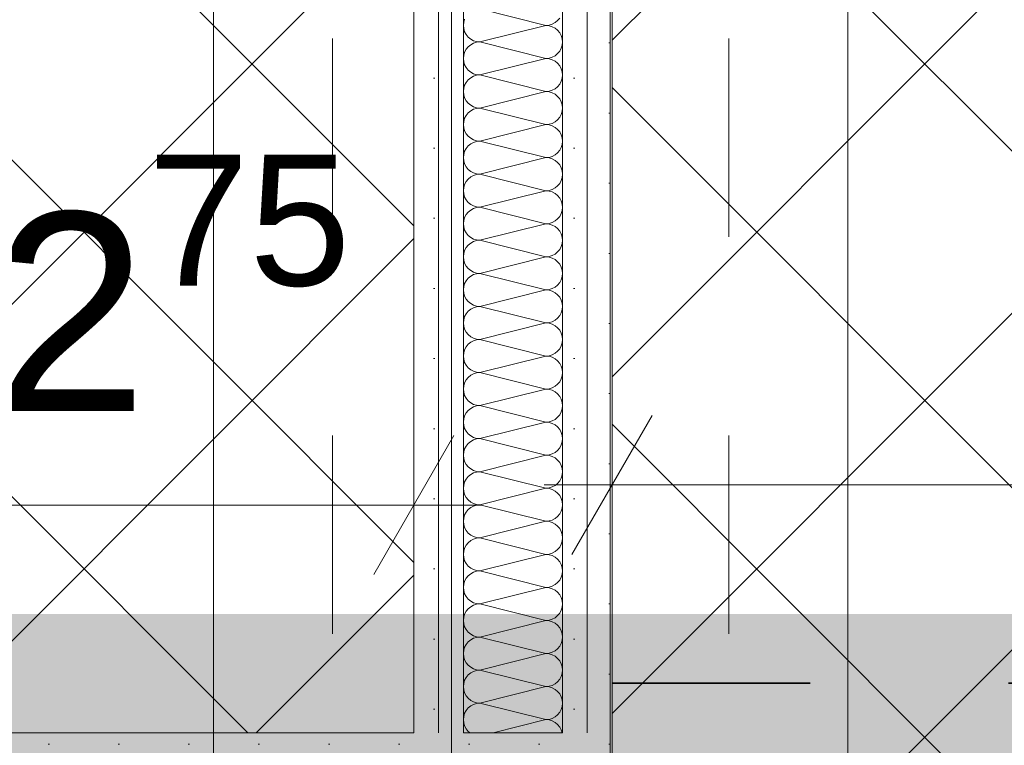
# Model space of a CAD drawing. Header units: metres. Extents: x -3.6 to 84.5, y -11 to 16.8.
# Tile 217 of 256: x 44.091 to 44.588, y 4.154 to 4.52. Entities that reach past the tile are written whole.
import ezdxf

# ---------------------------------------------------------------- set-up
doc = ezdxf.new("R2010")
doc.units = ezdxf.units.M
doc.header["$MEASUREMENT"] = 0
for name, pattern in [('Achse', [0.2, 0.1, -0.05, 0, -0.05]), ('Punktlinie weit', [0.06, 0.01, -0.05]), ('STRICHPUNKT', [0.015, 0.0075, -0.00375, 0, -0.00375])]:
    doc.linetypes.add(name, pattern=pattern)
for name, color, linetype in [('154 - Bemaßung_ Beschriftung.Ausbau - Deckenspiegel', 7, 'Continuous'), ('305 - Elemente.Linie_ Schraffur - Deckenspiegel', 7, 'Continuous'), ('612 - Struktur.Stahlbau', 7, 'Continuous'), ('Neubau_606 - Struktur.Wand Innen Ausbau', 7, 'Continuous'), ('Neubau_651 - Abdeckung.Decke abgehängt_ bekleidet', 7, 'Continuous')]:
    doc.layers.add(name, color=color, linetype=linetype)
doc.styles.add('ERSTELLTER_STIL_2', font='txt')
doc.dimstyles.new('ERSTELLTER_STIL__1', dxfattribs={"dimtxt": 0.1, "dimasz": 0.0532, "dimexe": 0.18, "dimexo": 0.0625, "dimgap": 0, "dimtad": 1, "dimzin": 0, "dimdsep": 46, "dimtxsty": 'ERSTELLTER_STIL_2', "dimblk": 'ARROWHEAD_2', "dimblk1": 'ARROWHEAD_2', "dimblk2": 'ARROWHEAD_2', "dimcen": 0.09, "dimse1": 1, "dimse2": 1, "dimclrd": 7, "dimclre": 7, "dimclrt": 7, "dimazin": 0, "dimtfac": 1, "dimtdec": 4, "dimtmove": 0, "dimatfit": 3, "dimfxl": 1, "dimtolj": 1, "dimtzin": 0, "dimarcsym": 0})
doc.dimstyles.new('ERSTELLTER_STIL__3', dxfattribs={"dimtxt": 0.1, "dimasz": 0.0532, "dimexe": 0.18, "dimexo": 0.0625, "dimgap": 0, "dimtad": 1, "dimtih": 1, "dimtoh": 1, "dimzin": 0, "dimdsep": 46, "dimtxsty": 'ERSTELLTER_STIL_2', "dimblk": 'ARROWHEAD_2', "dimblk1": 'ARROWHEAD_2', "dimblk2": 'ARROWHEAD_2', "dimcen": 0.09, "dimse1": 1, "dimse2": 1, "dimclrd": 7, "dimclre": 7, "dimclrt": 7, "dimazin": 0, "dimtfac": 1, "dimtdec": 4, "dimtmove": 0, "dimatfit": 3, "dimfxl": 1, "dimtolj": 1, "dimtzin": 0, "dimarcsym": 0})
pattern_1 = [(45, (0, 0), (-0.0848528, 0.0848528), []), (135, (0, 0), (0.0848528, 0.0848528), [])]
pattern_2 = [(45, (0, 0), (-0.01767767, 0.01767767), [0, -0.025])]

# ---------------------------------------------------------------- blocks, each defined once
blk = doc.blocks.new('*X144')
at = {"layer": 'Neubau_606 - Struktur.Wand Innen Ausbau', "color": 7, "linetype": 'Continuous', "lineweight": 5}
for p, q in [((44.35666, 4.51667), (44.32332, 4.525)), ((44.31515, 4.51829), (44.31499, 4.51667)), ((44.31499, 4.51667), (44.31515, 4.51504)), ((44.31562, 4.51986), (44.31515, 4.51829)), ((44.35666, 4.51667), (44.32332, 4.50833)), ((44.35666, 4.51667), (44.35828, 4.51683)), ((44.35828, 4.51651), (44.35666, 4.51667)), ((44.35828, 4.51683), (44.35985, 4.5173)), ((44.35985, 4.51603), (44.35828, 4.51651)), ((44.35985, 4.5173), (44.36129, 4.51807)), ((44.36129, 4.51526), (44.35985, 4.51603)), ((44.36129, 4.51807), (44.36255, 4.51911)), ((44.36255, 4.51911), (44.36359, 4.52037)), ((44.31515, 4.51504), (44.31562, 4.51348)), ((44.31562, 4.51348), (44.3164, 4.51204)), ((44.3164, 4.51204), (44.31743, 4.51077)), ((44.36255, 4.51423), (44.36129, 4.51526)), ((44.36359, 4.51296), (44.36255, 4.51423)), ((44.36436, 4.51152), (44.36359, 4.51296)), ((44.36483, 4.50996), (44.36436, 4.51152)), ((44.31743, 4.50589), (44.3164, 4.50463)), ((44.31743, 4.51077), (44.31869, 4.50974)), ((44.31869, 4.50693), (44.31743, 4.50589)), ((44.31869, 4.50974), (44.32013, 4.50897)), ((44.32013, 4.5077), (44.31869, 4.50693)), ((44.32013, 4.50897), (44.3217, 4.50849)), ((44.3217, 4.50817), (44.32013, 4.5077)), ((44.3217, 4.50849), (44.32332, 4.50833)), ((44.32332, 4.50833), (44.3217, 4.50817)), ((44.35666, 4.5), (44.32332, 4.50833)), ((44.36436, 4.50514), (44.36483, 4.50671)), ((44.36499, 4.50833), (44.36483, 4.50996)), ((44.36483, 4.50671), (44.36499, 4.50833)), ((44.31515, 4.50163), (44.31499, 4.5)), ((44.31562, 4.50319), (44.31515, 4.50163)), ((44.3164, 4.50463), (44.31562, 4.50319)), ((44.35985, 4.50063), (44.36129, 4.5014)), ((44.36129, 4.5014), (44.36255, 4.50244)), ((44.36255, 4.50244), (44.36359, 4.5037)), ((44.36359, 4.5037), (44.36436, 4.50514)), ((44.31499, 4.5), (44.31515, 4.49837)), ((44.31515, 4.49837), (44.31562, 4.49681)), ((44.31562, 4.49681), (44.3164, 4.49537)), ((44.35666, 4.5), (44.32332, 4.49167)), ((44.35666, 4.5), (44.35828, 4.50016)), ((44.35828, 4.49984), (44.35666, 4.5)), ((44.35828, 4.50016), (44.35985, 4.50063)), ((44.35985, 4.49937), (44.35828, 4.49984)), ((44.36129, 4.4986), (44.35985, 4.49937)), ((44.36255, 4.49756), (44.36129, 4.4986)), ((44.36359, 4.4963), (44.36255, 4.49756)), ((44.36436, 4.49486), (44.36359, 4.4963)), ((44.3164, 4.49537), (44.31743, 4.49411)), ((44.31743, 4.49411), (44.31869, 4.49307)), ((44.31869, 4.49307), (44.32013, 4.4923)), ((44.32013, 4.49103), (44.31869, 4.49026)), ((44.32013, 4.4923), (44.3217, 4.49183)), ((44.3217, 4.49151), (44.32013, 4.49103)), ((44.3217, 4.49183), (44.32332, 4.49167)), ((44.32332, 4.49167), (44.3217, 4.49151)), ((44.35666, 4.48333), (44.32332, 4.49167)), ((44.36483, 4.49329), (44.36436, 4.49486)), ((44.36499, 4.49167), (44.36483, 4.49329)), ((44.36483, 4.49004), (44.36499, 4.49167)), ((44.31562, 4.48652), (44.31515, 4.48496)), ((44.3164, 4.48796), (44.31562, 4.48652)), ((44.31743, 4.48923), (44.3164, 4.48796)), ((44.31869, 4.49026), (44.31743, 4.48923)), ((44.36255, 4.48577), (44.36359, 4.48704)), ((44.36359, 4.48704), (44.36436, 4.48848)), ((44.36436, 4.48848), (44.36483, 4.49004)), ((44.31515, 4.48496), (44.31499, 4.48333)), ((44.31499, 4.48333), (44.31515, 4.48171)), ((44.31515, 4.48171), (44.31562, 4.48014)), ((44.35666, 4.48333), (44.32332, 4.475)), ((44.35666, 4.48333), (44.35828, 4.48349)), ((44.35828, 4.48317), (44.35666, 4.48333)), ((44.35828, 4.48349), (44.35985, 4.48397)), ((44.35985, 4.4827), (44.35828, 4.48317)), ((44.35985, 4.48397), (44.36129, 4.48474)), ((44.36129, 4.48193), (44.35985, 4.4827)), ((44.36129, 4.48474), (44.36255, 4.48577)), ((44.36255, 4.48089), (44.36129, 4.48193)), ((44.31562, 4.48014), (44.3164, 4.4787)), ((44.3164, 4.4787), (44.31743, 4.47744)), ((44.31743, 4.47744), (44.31869, 4.4764)), ((44.31869, 4.4764), (44.32013, 4.47563)), ((44.36359, 4.47963), (44.36255, 4.48089)), ((44.36436, 4.47819), (44.36359, 4.47963)), ((44.36483, 4.47663), (44.36436, 4.47819)), ((44.36499, 4.475), (44.36483, 4.47663)), ((44.3164, 4.4713), (44.31562, 4.46986)), ((44.31743, 4.47256), (44.3164, 4.4713)), ((44.31869, 4.4736), (44.31743, 4.47256)), ((44.32013, 4.47437), (44.31869, 4.4736)), ((44.32013, 4.47563), (44.3217, 4.47516)), ((44.3217, 4.47484), (44.32013, 4.47437)), ((44.3217, 4.47516), (44.32332, 4.475)), ((44.32332, 4.475), (44.3217, 4.47484)), ((44.35666, 4.46667), (44.32332, 4.475)), ((44.36359, 4.47037), (44.36436, 4.47181)), ((44.36436, 4.47181), (44.36483, 4.47337)), ((44.36483, 4.47337), (44.36499, 4.475)), ((44.31515, 4.46829), (44.31499, 4.46667)), ((44.31499, 4.46667), (44.31515, 4.46504)), ((44.31562, 4.46986), (44.31515, 4.46829)), ((44.35666, 4.46667), (44.32332, 4.45833)), ((44.35666, 4.46667), (44.35828, 4.46683)), ((44.35828, 4.46651), (44.35666, 4.46667)), ((44.35828, 4.46683), (44.35985, 4.4673)), ((44.35985, 4.46603), (44.35828, 4.46651)), ((44.35985, 4.4673), (44.36129, 4.46807)), ((44.36129, 4.46807), (44.36255, 4.46911)), ((44.36255, 4.46911), (44.36359, 4.47037)), ((44.31515, 4.46504), (44.31562, 4.46348)), ((44.31562, 4.46348), (44.3164, 4.46204)), ((44.3164, 4.46204), (44.31743, 4.46077)), ((44.36129, 4.46526), (44.35985, 4.46603)), ((44.36255, 4.46423), (44.36129, 4.46526)), ((44.36359, 4.46296), (44.36255, 4.46423)), ((44.36436, 4.46152), (44.36359, 4.46296)), ((44.36483, 4.45996), (44.36436, 4.46152)), ((44.31743, 4.46077), (44.31869, 4.45974)), ((44.31869, 4.45693), (44.31743, 4.45589)), ((44.31869, 4.45974), (44.32013, 4.45897)), ((44.32013, 4.4577), (44.31869, 4.45693)), ((44.32013, 4.45897), (44.3217, 4.45849)), ((44.3217, 4.45817), (44.32013, 4.4577)), ((44.3217, 4.45849), (44.32332, 4.45833)), ((44.32332, 4.45833), (44.3217, 4.45817)), ((44.35666, 4.45), (44.32332, 4.45833)), ((44.36436, 4.45514), (44.36483, 4.45671)), ((44.36499, 4.45833), (44.36483, 4.45996)), ((44.36483, 4.45671), (44.36499, 4.45833)), ((44.31515, 4.45163), (44.31499, 4.45)), ((44.31562, 4.45319), (44.31515, 4.45163)), ((44.3164, 4.45463), (44.31562, 4.45319)), ((44.31743, 4.45589), (44.3164, 4.45463)), ((44.35985, 4.45063), (44.36129, 4.4514)), ((44.36129, 4.4514), (44.36255, 4.45244)), ((44.36255, 4.45244), (44.36359, 4.4537)), ((44.36359, 4.4537), (44.36436, 4.45514)), ((44.31499, 4.45), (44.31515, 4.44837)), ((44.31515, 4.44837), (44.31562, 4.44681)), ((44.31562, 4.44681), (44.3164, 4.44537)), ((44.35666, 4.45), (44.32332, 4.44167)), ((44.35666, 4.45), (44.35828, 4.45016)), ((44.35828, 4.44984), (44.35666, 4.45)), ((44.35828, 4.45016), (44.35985, 4.45063)), ((44.35985, 4.44937), (44.35828, 4.44984)), ((44.36129, 4.4486), (44.35985, 4.44937)), ((44.36255, 4.44756), (44.36129, 4.4486)), ((44.36359, 4.4463), (44.36255, 4.44756)), ((44.36436, 4.44486), (44.36359, 4.4463)), ((44.3164, 4.44537), (44.31743, 4.44411)), ((44.31743, 4.44411), (44.31869, 4.44307)), ((44.31869, 4.44307), (44.32013, 4.4423)), ((44.32013, 4.4423), (44.3217, 4.44183)), ((44.3217, 4.44151), (44.32013, 4.44103)), ((44.3217, 4.44183), (44.32332, 4.44167)), ((44.32332, 4.44167), (44.3217, 4.44151)), ((44.35666, 4.43333), (44.32332, 4.44167)), ((44.36483, 4.44329), (44.36436, 4.44486)), ((44.36499, 4.44167), (44.36483, 4.44329)), ((44.36483, 4.44004), (44.36499, 4.44167)), ((44.31562, 4.43652), (44.31515, 4.43496)), ((44.3164, 4.43796), (44.31562, 4.43652)), ((44.31743, 4.43923), (44.3164, 4.43796)), ((44.31869, 4.44026), (44.31743, 4.43923)), ((44.32013, 4.44103), (44.31869, 4.44026)), ((44.36255, 4.43577), (44.36359, 4.43704)), ((44.36359, 4.43704), (44.36436, 4.43848)), ((44.36436, 4.43848), (44.36483, 4.44004)), ((44.31515, 4.43496), (44.31499, 4.43333)), ((44.31499, 4.43333), (44.31515, 4.43171)), ((44.31515, 4.43171), (44.31562, 4.43014)), ((44.35666, 4.43333), (44.32332, 4.425)), ((44.35666, 4.43333), (44.35828, 4.43349)), ((44.35828, 4.43317), (44.35666, 4.43333)), ((44.35828, 4.43349), (44.35985, 4.43397)), ((44.35985, 4.4327), (44.35828, 4.43317)), ((44.35985, 4.43397), (44.36129, 4.43474)), ((44.36129, 4.43193), (44.35985, 4.4327)), ((44.36129, 4.43474), (44.36255, 4.43577)), ((44.36255, 4.43089), (44.36129, 4.43193)), ((44.31562, 4.43014), (44.3164, 4.4287)), ((44.3164, 4.4287), (44.31743, 4.42744)), ((44.31743, 4.42744), (44.31869, 4.4264)), ((44.31869, 4.4264), (44.32013, 4.42563)), ((44.36359, 4.42963), (44.36255, 4.43089)), ((44.36436, 4.42819), (44.36359, 4.42963)), ((44.36483, 4.42663), (44.36436, 4.42819)), ((44.36499, 4.425), (44.36483, 4.42663)), ((44.31743, 4.42256), (44.3164, 4.4213)), ((44.31869, 4.4236), (44.31743, 4.42256)), ((44.32013, 4.42437), (44.31869, 4.4236)), ((44.32013, 4.42563), (44.3217, 4.42516)), ((44.3217, 4.42484), (44.32013, 4.42437)), ((44.3217, 4.42516), (44.32332, 4.425)), ((44.32332, 4.425), (44.3217, 4.42484)), ((44.35666, 4.41667), (44.32332, 4.425)), ((44.36359, 4.42037), (44.36436, 4.42181)), ((44.36436, 4.42181), (44.36483, 4.42337)), ((44.36483, 4.42337), (44.36499, 4.425)), ((44.31515, 4.41829), (44.31499, 4.41667)), ((44.31499, 4.41667), (44.31515, 4.41504)), ((44.31562, 4.41986), (44.31515, 4.41829)), ((44.3164, 4.4213), (44.31562, 4.41986)), ((44.35666, 4.41667), (44.32332, 4.40833)), ((44.35666, 4.41667), (44.35828, 4.41683)), ((44.35828, 4.41651), (44.35666, 4.41667)), ((44.35828, 4.41683), (44.35985, 4.4173)), ((44.35985, 4.41603), (44.35828, 4.41651)), ((44.35985, 4.4173), (44.36129, 4.41807)), ((44.36129, 4.41807), (44.36255, 4.41911)), ((44.36255, 4.41911), (44.36359, 4.42037)), ((44.31515, 4.41504), (44.31562, 4.41348)), ((44.31562, 4.41348), (44.3164, 4.41204)), ((44.3164, 4.41204), (44.31743, 4.41077)), ((44.36129, 4.41526), (44.35985, 4.41603)), ((44.36255, 4.41423), (44.36129, 4.41526)), ((44.36359, 4.41296), (44.36255, 4.41423)), ((44.36436, 4.41152), (44.36359, 4.41296)), ((44.36483, 4.40996), (44.36436, 4.41152)), ((44.31743, 4.41077), (44.31869, 4.40974)), ((44.31869, 4.40693), (44.31743, 4.40589)), ((44.31869, 4.40974), (44.32013, 4.40897)), ((44.32013, 4.4077), (44.31869, 4.40693)), ((44.32013, 4.40897), (44.3217, 4.40849)), ((44.3217, 4.40817), (44.32013, 4.4077)), ((44.3217, 4.40849), (44.32332, 4.40833)), ((44.32332, 4.40833), (44.3217, 4.40817)), ((44.35666, 4.4), (44.32332, 4.40833)), ((44.36436, 4.40514), (44.36483, 4.40671)), ((44.36499, 4.40833), (44.36483, 4.40996)), ((44.36483, 4.40671), (44.36499, 4.40833)), ((44.31515, 4.40163), (44.31499, 4.4)), ((44.31562, 4.40319), (44.31515, 4.40163)), ((44.3164, 4.40463), (44.31562, 4.40319)), ((44.31743, 4.40589), (44.3164, 4.40463)), ((44.36129, 4.4014), (44.36255, 4.40244)), ((44.36255, 4.40244), (44.36359, 4.4037)), ((44.36359, 4.4037), (44.36436, 4.40514)), ((44.31499, 4.4), (44.31515, 4.39837)), ((44.31515, 4.39837), (44.31562, 4.39681)), ((44.31562, 4.39681), (44.3164, 4.39537)), ((44.35666, 4.4), (44.32332, 4.39167)), ((44.35666, 4.4), (44.35828, 4.40016)), ((44.35828, 4.39984), (44.35666, 4.4)), ((44.35828, 4.40016), (44.35985, 4.40063)), ((44.35985, 4.39937), (44.35828, 4.39984)), ((44.35985, 4.40063), (44.36129, 4.4014)), ((44.36129, 4.3986), (44.35985, 4.39937)), ((44.36255, 4.39756), (44.36129, 4.3986)), ((44.36359, 4.3963), (44.36255, 4.39756)), ((44.3164, 4.39537), (44.31743, 4.39411)), ((44.31743, 4.39411), (44.31869, 4.39307)), ((44.31869, 4.39307), (44.32013, 4.3923)), ((44.32013, 4.3923), (44.3217, 4.39183)), ((44.3217, 4.39183), (44.32332, 4.39167)), ((44.32332, 4.39167), (44.3217, 4.39151)), ((44.35666, 4.38333), (44.32332, 4.39167)), ((44.36436, 4.39486), (44.36359, 4.3963)), ((44.36483, 4.39329), (44.36436, 4.39486)), ((44.36499, 4.39167), (44.36483, 4.39329)), ((44.36483, 4.39004), (44.36499, 4.39167)), ((44.3164, 4.38796), (44.31562, 4.38652)), ((44.31743, 4.38923), (44.3164, 4.38796)), ((44.31869, 4.39026), (44.31743, 4.38923)), ((44.32013, 4.39103), (44.31869, 4.39026)), ((44.3217, 4.39151), (44.32013, 4.39103)), ((44.36255, 4.38577), (44.36359, 4.38704)), ((44.36359, 4.38704), (44.36436, 4.38848)), ((44.36436, 4.38848), (44.36483, 4.39004)), ((44.31515, 4.38496), (44.31499, 4.38333)), ((44.31499, 4.38333), (44.31515, 4.38171)), ((44.31562, 4.38652), (44.31515, 4.38496)), ((44.31515, 4.38171), (44.31562, 4.38014)), ((44.35666, 4.38333), (44.32332, 4.375)), ((44.35666, 4.38333), (44.35828, 4.38349)), ((44.35828, 4.38317), (44.35666, 4.38333)), ((44.35828, 4.38349), (44.35985, 4.38397)), ((44.35985, 4.3827), (44.35828, 4.38317)), ((44.35985, 4.38397), (44.36129, 4.38474)), ((44.36129, 4.38193), (44.35985, 4.3827)), ((44.36129, 4.38474), (44.36255, 4.38577)), ((44.36255, 4.38089), (44.36129, 4.38193)), ((44.31562, 4.38014), (44.3164, 4.3787)), ((44.3164, 4.3787), (44.31743, 4.37744)), ((44.31743, 4.37744), (44.31869, 4.3764)), ((44.36359, 4.37963), (44.36255, 4.38089)), ((44.36436, 4.37819), (44.36359, 4.37963)), ((44.36483, 4.37663), (44.36436, 4.37819)), ((44.31743, 4.37256), (44.3164, 4.3713)), ((44.31869, 4.3736), (44.31743, 4.37256)), ((44.31869, 4.3764), (44.32013, 4.37563)), ((44.32013, 4.37437), (44.31869, 4.3736)), ((44.32013, 4.37563), (44.3217, 4.37516)), ((44.3217, 4.37484), (44.32013, 4.37437)), ((44.3217, 4.37516), (44.32332, 4.375)), ((44.32332, 4.375), (44.3217, 4.37484)), ((44.35666, 4.36667), (44.32332, 4.375)), ((44.36359, 4.37037), (44.36436, 4.37181)), ((44.36436, 4.37181), (44.36483, 4.37337)), ((44.36499, 4.375), (44.36483, 4.37663)), ((44.36483, 4.37337), (44.36499, 4.375)), ((44.31515, 4.36829), (44.31499, 4.36667)), ((44.31562, 4.36986), (44.31515, 4.36829)), ((44.3164, 4.3713), (44.31562, 4.36986)), ((44.35666, 4.36667), (44.35828, 4.36683)), ((44.35828, 4.36683), (44.35985, 4.3673)), ((44.35985, 4.3673), (44.36129, 4.36807)), ((44.36129, 4.36807), (44.36255, 4.36911)), ((44.36255, 4.36911), (44.36359, 4.37037)), ((44.31499, 4.36667), (44.31515, 4.36504)), ((44.31515, 4.36504), (44.31562, 4.36348)), ((44.31562, 4.36348), (44.3164, 4.36204)), ((44.3164, 4.36204), (44.31743, 4.36077)), ((44.35666, 4.36667), (44.32332, 4.35833)), ((44.35828, 4.36651), (44.35666, 4.36667)), ((44.35985, 4.36603), (44.35828, 4.36651)), ((44.36129, 4.36526), (44.35985, 4.36603)), ((44.36255, 4.36423), (44.36129, 4.36526)), ((44.36359, 4.36296), (44.36255, 4.36423)), ((44.36436, 4.36152), (44.36359, 4.36296)), ((44.31743, 4.36077), (44.31869, 4.35974)), ((44.31869, 4.35693), (44.31743, 4.35589)), ((44.31869, 4.35974), (44.32013, 4.35897)), ((44.32013, 4.3577), (44.31869, 4.35693)), ((44.32013, 4.35897), (44.3217, 4.35849)), ((44.3217, 4.35817), (44.32013, 4.3577)), ((44.3217, 4.35849), (44.32332, 4.35833)), ((44.32332, 4.35833), (44.3217, 4.35817)), ((44.35666, 4.35), (44.32332, 4.35833)), ((44.36483, 4.35996), (44.36436, 4.36152)), ((44.36499, 4.35833), (44.36483, 4.35996)), ((44.36483, 4.35671), (44.36499, 4.35833)), ((44.31562, 4.35319), (44.31515, 4.35163)), ((44.3164, 4.35463), (44.31562, 4.35319)), ((44.31743, 4.35589), (44.3164, 4.35463)), ((44.36129, 4.3514), (44.36255, 4.35244)), ((44.36255, 4.35244), (44.36359, 4.3537)), ((44.36359, 4.3537), (44.36436, 4.35514)), ((44.36436, 4.35514), (44.36483, 4.35671)), ((44.31515, 4.35163), (44.31499, 4.35)), ((44.31499, 4.35), (44.31515, 4.34837)), ((44.31515, 4.34837), (44.31562, 4.34681)), ((44.35666, 4.35), (44.32332, 4.34167)), ((44.35666, 4.35), (44.35828, 4.35016)), ((44.35828, 4.34984), (44.35666, 4.35)), ((44.35828, 4.35016), (44.35985, 4.35063)), ((44.35985, 4.34937), (44.35828, 4.34984)), ((44.35985, 4.35063), (44.36129, 4.3514)), ((44.36129, 4.3486), (44.35985, 4.34937)), ((44.36255, 4.34756), (44.36129, 4.3486)), ((44.36359, 4.3463), (44.36255, 4.34756)), ((44.31562, 4.34681), (44.3164, 4.34537)), ((44.3164, 4.34537), (44.31743, 4.34411)), ((44.31743, 4.34411), (44.31869, 4.34307)), ((44.31869, 4.34307), (44.32013, 4.3423)), ((44.32013, 4.3423), (44.3217, 4.34183)), ((44.36436, 4.34486), (44.36359, 4.3463)), ((44.36483, 4.34329), (44.36436, 4.34486)), ((44.36499, 4.34167), (44.36483, 4.34329)), ((44.3164, 4.33796), (44.31562, 4.33652)), ((44.31743, 4.33923), (44.3164, 4.33796)), ((44.31869, 4.34026), (44.31743, 4.33923)), ((44.32013, 4.34103), (44.31869, 4.34026)), ((44.3217, 4.34151), (44.32013, 4.34103)), ((44.3217, 4.34183), (44.32332, 4.34167)), ((44.32332, 4.34167), (44.3217, 4.34151)), ((44.35666, 4.33333), (44.32332, 4.34167)), ((44.36255, 4.33577), (44.36359, 4.33704)), ((44.36359, 4.33704), (44.36436, 4.33848)), ((44.36436, 4.33848), (44.36483, 4.34004)), ((44.36483, 4.34004), (44.36499, 4.34167)), ((44.31515, 4.33496), (44.31499, 4.33333)), ((44.31499, 4.33333), (44.31515, 4.33171)), ((44.31562, 4.33652), (44.31515, 4.33496)), ((44.35666, 4.33333), (44.32332, 4.325)), ((44.35666, 4.33333), (44.35828, 4.33349)), ((44.35828, 4.33317), (44.35666, 4.33333)), ((44.35828, 4.33349), (44.35985, 4.33397)), ((44.35985, 4.3327), (44.35828, 4.33317)), ((44.35985, 4.33397), (44.36129, 4.33474)), ((44.36129, 4.33193), (44.35985, 4.3327)), ((44.36129, 4.33474), (44.36255, 4.33577)), ((44.31515, 4.33171), (44.31562, 4.33014)), ((44.31562, 4.33014), (44.3164, 4.3287)), ((44.3164, 4.3287), (44.31743, 4.32744)), ((44.31743, 4.32744), (44.31869, 4.3264)), ((44.36255, 4.33089), (44.36129, 4.33193)), ((44.36359, 4.32963), (44.36255, 4.33089)), ((44.36436, 4.32819), (44.36359, 4.32963)), ((44.36483, 4.32663), (44.36436, 4.32819)), ((44.31743, 4.32256), (44.3164, 4.3213)), ((44.31869, 4.3236), (44.31743, 4.32256)), ((44.31869, 4.3264), (44.32013, 4.32563)), ((44.32013, 4.32437), (44.31869, 4.3236)), ((44.32013, 4.32563), (44.3217, 4.32516)), ((44.3217, 4.32484), (44.32013, 4.32437)), ((44.3217, 4.32516), (44.32332, 4.325)), ((44.32332, 4.325), (44.3217, 4.32484)), ((44.35666, 4.31667), (44.32332, 4.325)), ((44.36436, 4.32181), (44.36483, 4.32337)), ((44.36499, 4.325), (44.36483, 4.32663)), ((44.36483, 4.32337), (44.36499, 4.325)), ((44.31515, 4.31829), (44.31499, 4.31667)), ((44.31562, 4.31986), (44.31515, 4.31829)), ((44.3164, 4.3213), (44.31562, 4.31986)), ((44.35828, 4.31683), (44.35985, 4.3173)), ((44.35985, 4.3173), (44.36129, 4.31807)), ((44.36129, 4.31807), (44.36255, 4.31911)), ((44.36255, 4.31911), (44.36359, 4.32037)), ((44.36359, 4.32037), (44.36436, 4.32181)), ((44.31499, 4.31667), (44.31515, 4.31504)), ((44.31515, 4.31504), (44.31562, 4.31348)), ((44.31562, 4.31348), (44.3164, 4.31204)), ((44.35666, 4.31667), (44.32332, 4.30833)), ((44.35666, 4.31667), (44.35828, 4.31683)), ((44.35828, 4.31651), (44.35666, 4.31667)), ((44.35985, 4.31603), (44.35828, 4.31651)), ((44.36129, 4.31526), (44.35985, 4.31603)), ((44.36255, 4.31423), (44.36129, 4.31526)), ((44.36359, 4.31296), (44.36255, 4.31423)), ((44.36436, 4.31152), (44.36359, 4.31296)), ((44.3164, 4.31204), (44.31743, 4.31077)), ((44.31743, 4.31077), (44.31869, 4.30974)), ((44.31869, 4.30974), (44.32013, 4.30897)), ((44.32013, 4.3077), (44.31869, 4.30693)), ((44.32013, 4.30897), (44.3217, 4.30849)), ((44.3217, 4.30817), (44.32013, 4.3077)), ((44.3217, 4.30849), (44.32332, 4.30833)), ((44.32332, 4.30833), (44.3217, 4.30817)), ((44.35666, 4.3), (44.32332, 4.30833)), ((44.36483, 4.30996), (44.36436, 4.31152)), ((44.36499, 4.30833), (44.36483, 4.30996)), ((44.36483, 4.30671), (44.36499, 4.30833)), ((44.31562, 4.30319), (44.31515, 4.30163)), ((44.3164, 4.30463), (44.31562, 4.30319)), ((44.31743, 4.30589), (44.3164, 4.30463)), ((44.31869, 4.30693), (44.31743, 4.30589)), ((44.36129, 4.3014), (44.36255, 4.30244)), ((44.36255, 4.30244), (44.36359, 4.3037)), ((44.36359, 4.3037), (44.36436, 4.30514)), ((44.36436, 4.30514), (44.36483, 4.30671)), ((44.31515, 4.30163), (44.31499, 4.3)), ((44.31499, 4.3), (44.31515, 4.29837)), ((44.31515, 4.29837), (44.31562, 4.29681)), ((44.35666, 4.3), (44.32332, 4.29167)), ((44.35666, 4.3), (44.35828, 4.30016)), ((44.35828, 4.29984), (44.35666, 4.3)), ((44.35828, 4.30016), (44.35985, 4.30063)), ((44.35985, 4.29937), (44.35828, 4.29984)), ((44.35985, 4.30063), (44.36129, 4.3014)), ((44.36129, 4.2986), (44.35985, 4.29937)), ((44.36255, 4.29756), (44.36129, 4.2986)), ((44.36359, 4.2963), (44.36255, 4.29756)), ((44.31562, 4.29681), (44.3164, 4.29537)), ((44.3164, 4.29537), (44.31743, 4.29411)), ((44.31743, 4.29411), (44.31869, 4.29307)), ((44.31869, 4.29307), (44.32013, 4.2923)), ((44.32013, 4.2923), (44.3217, 4.29183)), ((44.36436, 4.29486), (44.36359, 4.2963)), ((44.36483, 4.29329), (44.36436, 4.29486)), ((44.36499, 4.29167), (44.36483, 4.29329)), ((44.3164, 4.28796), (44.31562, 4.28652)), ((44.31743, 4.28923), (44.3164, 4.28796)), ((44.31869, 4.29026), (44.31743, 4.28923)), ((44.32013, 4.29103), (44.31869, 4.29026)), ((44.3217, 4.29151), (44.32013, 4.29103)), ((44.3217, 4.29183), (44.32332, 4.29167)), ((44.32332, 4.29167), (44.3217, 4.29151)), ((44.35666, 4.28333), (44.32332, 4.29167)), ((44.36359, 4.28704), (44.36436, 4.28848)), ((44.36436, 4.28848), (44.36483, 4.29004)), ((44.36483, 4.29004), (44.36499, 4.29167)), ((44.31515, 4.28496), (44.31499, 4.28333)), ((44.31499, 4.28333), (44.31515, 4.28171)), ((44.31562, 4.28652), (44.31515, 4.28496)), ((44.35666, 4.28333), (44.32332, 4.275)), ((44.35666, 4.28333), (44.35828, 4.28349)), ((44.35828, 4.28317), (44.35666, 4.28333)), ((44.35828, 4.28349), (44.35985, 4.28397)), ((44.35985, 4.2827), (44.35828, 4.28317)), ((44.35985, 4.28397), (44.36129, 4.28474)), ((44.36129, 4.28193), (44.35985, 4.2827)), ((44.36129, 4.28474), (44.36255, 4.28577)), ((44.36255, 4.28577), (44.36359, 4.28704)), ((44.31515, 4.28171), (44.31562, 4.28014)), ((44.31562, 4.28014), (44.3164, 4.2787)), ((44.3164, 4.2787), (44.31743, 4.27744)), ((44.31743, 4.27744), (44.31869, 4.2764)), ((44.36255, 4.28089), (44.36129, 4.28193)), ((44.36359, 4.27963), (44.36255, 4.28089)), ((44.36436, 4.27819), (44.36359, 4.27963)), ((44.36483, 4.27663), (44.36436, 4.27819)), ((44.31743, 4.27256), (44.3164, 4.2713)), ((44.31869, 4.2736), (44.31743, 4.27256)), ((44.31869, 4.2764), (44.32013, 4.27563)), ((44.32013, 4.27437), (44.31869, 4.2736)), ((44.32013, 4.27563), (44.3217, 4.27516)), ((44.3217, 4.27484), (44.32013, 4.27437)), ((44.3217, 4.27516), (44.32332, 4.275)), ((44.32332, 4.275), (44.3217, 4.27484)), ((44.35666, 4.26667), (44.32332, 4.275)), ((44.36436, 4.27181), (44.36483, 4.27337)), ((44.36499, 4.275), (44.36483, 4.27663)), ((44.36483, 4.27337), (44.36499, 4.275)), ((44.31515, 4.26829), (44.31499, 4.26667)), ((44.31562, 4.26986), (44.31515, 4.26829)), ((44.3164, 4.2713), (44.31562, 4.26986)), ((44.35985, 4.2673), (44.36129, 4.26807)), ((44.36129, 4.26807), (44.36255, 4.26911)), ((44.36255, 4.26911), (44.36359, 4.27037)), ((44.36359, 4.27037), (44.36436, 4.27181)), ((44.31499, 4.26667), (44.31515, 4.26504)), ((44.31515, 4.26504), (44.31562, 4.26348)), ((44.31562, 4.26348), (44.3164, 4.26204)), ((44.35666, 4.26667), (44.32332, 4.25833)), ((44.35666, 4.26667), (44.35828, 4.26683)), ((44.35828, 4.26651), (44.35666, 4.26667)), ((44.35828, 4.26683), (44.35985, 4.2673)), ((44.35985, 4.26603), (44.35828, 4.26651)), ((44.36129, 4.26526), (44.35985, 4.26603)), ((44.36255, 4.26423), (44.36129, 4.26526)), ((44.36359, 4.26296), (44.36255, 4.26423)), ((44.36436, 4.26152), (44.36359, 4.26296)), ((44.3164, 4.26204), (44.31743, 4.26077)), ((44.31743, 4.26077), (44.31869, 4.25974)), ((44.31869, 4.25974), (44.32013, 4.25897)), ((44.32013, 4.2577), (44.31869, 4.25693)), ((44.32013, 4.25897), (44.3217, 4.25849)), ((44.3217, 4.25817), (44.32013, 4.2577)), ((44.3217, 4.25849), (44.32332, 4.25833)), ((44.32332, 4.25833), (44.3217, 4.25817)), ((44.35666, 4.25), (44.32332, 4.25833)), ((44.36483, 4.25996), (44.36436, 4.26152)), ((44.36499, 4.25833), (44.36483, 4.25996)), ((44.36483, 4.25671), (44.36499, 4.25833)), ((44.31562, 4.25319), (44.31515, 4.25163)), ((44.3164, 4.25463), (44.31562, 4.25319)), ((44.31743, 4.25589), (44.3164, 4.25463)), ((44.31869, 4.25693), (44.31743, 4.25589)), ((44.36255, 4.25244), (44.36359, 4.2537)), ((44.36359, 4.2537), (44.36436, 4.25514)), ((44.36436, 4.25514), (44.36483, 4.25671)), ((44.31515, 4.25163), (44.31499, 4.25)), ((44.31499, 4.25), (44.31515, 4.24837)), ((44.31515, 4.24837), (44.31562, 4.24681)), ((44.35666, 4.25), (44.32332, 4.24167)), ((44.35666, 4.25), (44.35828, 4.25016)), ((44.35828, 4.24984), (44.35666, 4.25)), ((44.35828, 4.25016), (44.35985, 4.25063)), ((44.35985, 4.24937), (44.35828, 4.24984)), ((44.35985, 4.25063), (44.36129, 4.2514)), ((44.36129, 4.2486), (44.35985, 4.24937)), ((44.36129, 4.2514), (44.36255, 4.25244)), ((44.36255, 4.24756), (44.36129, 4.2486)), ((44.36359, 4.2463), (44.36255, 4.24756)), ((44.31562, 4.24681), (44.3164, 4.24537)), ((44.3164, 4.24537), (44.31743, 4.24411)), ((44.31743, 4.24411), (44.31869, 4.24307)), ((44.31869, 4.24307), (44.32013, 4.2423)), ((44.36436, 4.24486), (44.36359, 4.2463)), ((44.36483, 4.24329), (44.36436, 4.24486)), ((44.36499, 4.24167), (44.36483, 4.24329)), ((44.3164, 4.23796), (44.31562, 4.23652)), ((44.31743, 4.23923), (44.3164, 4.23796)), ((44.31869, 4.24026), (44.31743, 4.23923)), ((44.32013, 4.24103), (44.31869, 4.24026)), ((44.32013, 4.2423), (44.3217, 4.24183)), ((44.3217, 4.24151), (44.32013, 4.24103)), ((44.3217, 4.24183), (44.32332, 4.24167)), ((44.32332, 4.24167), (44.3217, 4.24151)), ((44.35666, 4.23333), (44.32332, 4.24167)), ((44.36359, 4.23704), (44.36436, 4.23848)), ((44.36436, 4.23848), (44.36483, 4.24004)), ((44.36483, 4.24004), (44.36499, 4.24167)), ((44.31515, 4.23496), (44.31499, 4.23333)), ((44.31499, 4.23333), (44.31515, 4.23171)), ((44.31562, 4.23652), (44.31515, 4.23496)), ((44.35666, 4.23333), (44.32332, 4.225)), ((44.35666, 4.23333), (44.35828, 4.23349)), ((44.35828, 4.23317), (44.35666, 4.23333)), ((44.35828, 4.23349), (44.35985, 4.23397)), ((44.35985, 4.2327), (44.35828, 4.23317)), ((44.35985, 4.23397), (44.36129, 4.23474)), ((44.36129, 4.23193), (44.35985, 4.2327)), ((44.36129, 4.23474), (44.36255, 4.23577)), ((44.36255, 4.23577), (44.36359, 4.23704)), ((44.31515, 4.23171), (44.31562, 4.23014)), ((44.31562, 4.23014), (44.3164, 4.2287)), ((44.3164, 4.2287), (44.31743, 4.22744)), ((44.36255, 4.23089), (44.36129, 4.23193)), ((44.36359, 4.22963), (44.36255, 4.23089)), ((44.36436, 4.22819), (44.36359, 4.22963)), ((44.36483, 4.22663), (44.36436, 4.22819)), ((44.31743, 4.22744), (44.31869, 4.2264)), ((44.31869, 4.2236), (44.31743, 4.22256)), ((44.31869, 4.2264), (44.32013, 4.22563)), ((44.32013, 4.22437), (44.31869, 4.2236)), ((44.32013, 4.22563), (44.3217, 4.22516)), ((44.3217, 4.22484), (44.32013, 4.22437)), ((44.3217, 4.22516), (44.32332, 4.225)), ((44.32332, 4.225), (44.3217, 4.22484)), ((44.35666, 4.21667), (44.32332, 4.225)), ((44.36436, 4.22181), (44.36483, 4.22337)), ((44.36499, 4.225), (44.36483, 4.22663)), ((44.36483, 4.22337), (44.36499, 4.225)), ((44.31515, 4.21829), (44.31499, 4.21667)), ((44.31562, 4.21986), (44.31515, 4.21829)), ((44.3164, 4.2213), (44.31562, 4.21986)), ((44.31743, 4.22256), (44.3164, 4.2213)), ((44.35985, 4.2173), (44.36129, 4.21807)), ((44.36129, 4.21807), (44.36255, 4.21911)), ((44.36255, 4.21911), (44.36359, 4.22037)), ((44.36359, 4.22037), (44.36436, 4.22181)), ((44.31499, 4.21667), (44.31515, 4.21504)), ((44.31515, 4.21504), (44.31562, 4.21348)), ((44.31562, 4.21348), (44.3164, 4.21204)), ((44.35666, 4.21667), (44.32332, 4.20833)), ((44.35666, 4.21667), (44.35828, 4.21683)), ((44.35828, 4.21651), (44.35666, 4.21667)), ((44.35828, 4.21683), (44.35985, 4.2173)), ((44.35985, 4.21603), (44.35828, 4.21651)), ((44.36129, 4.21526), (44.35985, 4.21603)), ((44.36255, 4.21423), (44.36129, 4.21526)), ((44.36359, 4.21296), (44.36255, 4.21423)), ((44.36436, 4.21152), (44.36359, 4.21296)), ((44.3164, 4.21204), (44.31743, 4.21077)), ((44.31743, 4.21077), (44.31869, 4.20974)), ((44.31869, 4.20974), (44.32013, 4.20897)), ((44.32013, 4.20897), (44.3217, 4.20849)), ((44.3217, 4.20817), (44.32013, 4.2077)), ((44.3217, 4.20849), (44.32332, 4.20833)), ((44.32332, 4.20833), (44.3217, 4.20817)), ((44.35666, 4.2), (44.32332, 4.20833)), ((44.36483, 4.20996), (44.36436, 4.21152)), ((44.36499, 4.20833), (44.36483, 4.20996)), ((44.36483, 4.20671), (44.36499, 4.20833)), ((44.31562, 4.20319), (44.31515, 4.20163)), ((44.3164, 4.20463), (44.31562, 4.20319)), ((44.31743, 4.20589), (44.3164, 4.20463)), ((44.31869, 4.20693), (44.31743, 4.20589)), ((44.32013, 4.2077), (44.31869, 4.20693)), ((44.36255, 4.20244), (44.36359, 4.2037)), ((44.36359, 4.2037), (44.36436, 4.20514)), ((44.36436, 4.20514), (44.36483, 4.20671)), ((44.31515, 4.20163), (44.31499, 4.2)), ((44.31499, 4.2), (44.31515, 4.19837)), ((44.31515, 4.19837), (44.31562, 4.19681)), ((44.35666, 4.2), (44.32332, 4.19167)), ((44.35666, 4.2), (44.35828, 4.20016)), ((44.35828, 4.19984), (44.35666, 4.2)), ((44.35828, 4.20016), (44.35985, 4.20063)), ((44.35985, 4.19937), (44.35828, 4.19984)), ((44.35985, 4.20063), (44.36129, 4.2014)), ((44.36129, 4.1986), (44.35985, 4.19937)), ((44.36129, 4.2014), (44.36255, 4.20244)), ((44.36255, 4.19756), (44.36129, 4.1986)), ((44.31562, 4.19681), (44.3164, 4.19537)), ((44.3164, 4.19537), (44.31743, 4.19411)), ((44.31743, 4.19411), (44.31869, 4.19307)), ((44.31869, 4.19307), (44.32013, 4.1923)), ((44.36359, 4.1963), (44.36255, 4.19756)), ((44.36436, 4.19486), (44.36359, 4.1963)), ((44.36483, 4.19329), (44.36436, 4.19486)), ((44.36499, 4.19167), (44.36483, 4.19329)), ((44.3164, 4.18796), (44.31562, 4.18652)), ((44.31743, 4.18923), (44.3164, 4.18796)), ((44.31869, 4.19026), (44.31743, 4.18923)), ((44.32013, 4.19103), (44.31869, 4.19026)), ((44.32013, 4.1923), (44.3217, 4.19183)), ((44.3217, 4.19151), (44.32013, 4.19103)), ((44.3217, 4.19183), (44.32332, 4.19167)), ((44.32332, 4.19167), (44.3217, 4.19151)), ((44.35666, 4.18333), (44.32332, 4.19167)), ((44.36359, 4.18704), (44.36436, 4.18848)), ((44.36436, 4.18848), (44.36483, 4.19004)), ((44.36483, 4.19004), (44.36499, 4.19167)), ((44.31515, 4.18496), (44.31499, 4.18333)), ((44.31499, 4.18333), (44.31515, 4.18171)), ((44.31562, 4.18652), (44.31515, 4.18496)), ((44.35666, 4.18333), (44.32332, 4.175)), ((44.35666, 4.18333), (44.35828, 4.18349)), ((44.35828, 4.18317), (44.35666, 4.18333)), ((44.35828, 4.18349), (44.35985, 4.18397)), ((44.35985, 4.1827), (44.35828, 4.18317)), ((44.35985, 4.18397), (44.36129, 4.18474)), ((44.36129, 4.18474), (44.36255, 4.18577)), ((44.36255, 4.18577), (44.36359, 4.18704)), ((44.31515, 4.18171), (44.31562, 4.18014)), ((44.31562, 4.18014), (44.3164, 4.1787)), ((44.3164, 4.1787), (44.31743, 4.17744)), ((44.36129, 4.18193), (44.35985, 4.1827)), ((44.36255, 4.18089), (44.36129, 4.18193)), ((44.36359, 4.17963), (44.36255, 4.18089)), ((44.36436, 4.17819), (44.36359, 4.17963)), ((44.36483, 4.17663), (44.36436, 4.17819)), ((44.31743, 4.17744), (44.31869, 4.1764)), ((44.31869, 4.1736), (44.31743, 4.17256)), ((44.31869, 4.1764), (44.32013, 4.17563)), ((44.32013, 4.17437), (44.31869, 4.1736)), ((44.32013, 4.17563), (44.3217, 4.17516)), ((44.3217, 4.17484), (44.32013, 4.17437)), ((44.3217, 4.17516), (44.32332, 4.175)), ((44.32332, 4.175), (44.3217, 4.17484)), ((44.35666, 4.16667), (44.32332, 4.175)), ((44.36436, 4.17181), (44.36483, 4.17337)), ((44.36499, 4.175), (44.36483, 4.17663)), ((44.36483, 4.17337), (44.36499, 4.175)), ((44.31515, 4.16829), (44.31499, 4.16667)), ((44.31562, 4.16986), (44.31515, 4.16829)), ((44.3164, 4.1713), (44.31562, 4.16986)), ((44.31743, 4.17256), (44.3164, 4.1713)), ((44.35985, 4.1673), (44.36129, 4.16807)), ((44.36129, 4.16807), (44.36255, 4.16911)), ((44.36255, 4.16911), (44.36359, 4.17037)), ((44.36359, 4.17037), (44.36436, 4.17181)), ((44.31499, 4.16667), (44.31515, 4.16504)), ((44.31515, 4.16504), (44.31562, 4.16348)), ((44.31562, 4.16348), (44.3164, 4.16204)), ((44.35666, 4.16667), (44.32998, 4.16)), ((44.35666, 4.16667), (44.35828, 4.16683)), ((44.35828, 4.16651), (44.35666, 4.16667)), ((44.35828, 4.16683), (44.35985, 4.1673)), ((44.35985, 4.16603), (44.35828, 4.16651)), ((44.36129, 4.16526), (44.35985, 4.16603)), ((44.36255, 4.16423), (44.36129, 4.16526)), ((44.36359, 4.16296), (44.36255, 4.16423)), ((44.3164, 4.16204), (44.31743, 4.16077)), ((44.31743, 4.16077), (44.31838, 4.16)), ((44.36436, 4.16152), (44.36359, 4.16296)), ((44.36482, 4.16), (44.36436, 4.16152))]:
    blk.add_line(p, q, dxfattribs=at)
blk = doc.blocks.new('*D194')
at = {"layer": '154 - Bemaßung_ Beschriftung.Ausbau - Deckenspiegel', "color": 7, "linetype": 'Continuous', "lineweight": 5}
for p, q in [((43.96249, 4.22235), (43.96249, 4.32735)), ((44.28999, 4.22235), (44.28999, 4.32735)), ((43.9827, 4.30985), (43.94228, 4.23985)), ((44.26978, 4.23985), (44.3102, 4.30985)), ((43.96249, 4.27485), (44.28999, 4.27485)), ((44.28999, 4.27485), (44.32422, 4.27485))]:
    blk.add_line(p, q, dxfattribs=at)
at = {"layer": '154 - Bemaßung_ Beschriftung.Ausbau - Deckenspiegel', "color": 7, "lineweight": 5, "insert": (44.00027, 4.29314), "char_height": 0.1, "attachment_point": 7, "style": 'ERSTELLTER_STIL_2'}
blk.add_mtext('\\A1;{\\pql;\\fArial|b0|i0|c0|p38;32\\fArial|b0|i0|c0|p38;\\A1{\\H.66x;\\S75^  ;}}', dxfattribs=at)
blk = doc.blocks.new('ARROWHEAD_2')
at = {"color": 0, "linetype": 'Continuous', "lineweight": 0}
for p, q in [((-0.3781, -0.655), (0.3781, 0.655)), ((0, 0), (-1, 0))]:
    blk.add_line(p, q, dxfattribs=at)
blk = doc.blocks.new('*D322')
at = {"layer": '154 - Bemaßung_ Beschriftung.Ausbau - Deckenspiegel', "color": 7, "linetype": 'Continuous', "lineweight": 5}
for p, q in [((44.38999, 4.2325), (44.38999, 4.3375)), ((45.01999, 4.2325), (45.01999, 4.3375)), ((44.4102, 4.32), (44.36978, 4.25)), ((45.0402, 4.32), (44.99978, 4.25)), ((44.35576, 4.285), (44.38999, 4.285)), ((44.38999, 4.285), (45.01999, 4.285))]:
    blk.add_line(p, q, dxfattribs=at)
at = {"layer": '154 - Bemaßung_ Beschriftung.Ausbau - Deckenspiegel', "color": 7, "lineweight": 5, "insert": (44.6291, 4.305), "char_height": 0.1, "attachment_point": 7, "style": 'ERSTELLTER_STIL_2'}
blk.add_mtext('\\A1;{\\pql;\\fArial|b0|i0|c0|p38;63}', dxfattribs=at)
blk = doc.blocks.new('*D348')
at = {"layer": '154 - Bemaßung_ Beschriftung.Ausbau - Deckenspiegel', "color": 7, "linetype": 'Continuous', "lineweight": 5}
for p, q in [((44.88506, 4.485), (44.88506, 4.51923)), ((44.92006, 4.46479), (44.85006, 4.50521)), ((44.93756, 4.485), (44.83256, 4.485)), ((44.88506, 3.235), (44.88506, 4.485)), ((44.85006, 3.25521), (44.92006, 3.21479)), ((44.93756, 3.235), (44.83256, 3.235)), ((44.88506, 3.20077), (44.88506, 3.235))]:
    blk.add_line(p, q, dxfattribs=at)
at = {"layer": '154 - Bemaßung_ Beschriftung.Ausbau - Deckenspiegel', "color": 7, "lineweight": 5, "insert": (44.86506, 3.72697), "char_height": 0.1, "attachment_point": 7, "rotation": 90, "style": 'ERSTELLTER_STIL_2'}
blk.add_mtext('\\A1;{\\pql;\\fArial|b0|i0|c0|p38;1,25}', dxfattribs=at)

msp = doc.modelspace()

# ---------------------------------------------------------------- hatches: boundary and pattern name
at = {"layer": '612 - Struktur.Stahlbau', "linetype": 'Continuous', "lineweight": 0, "true_color": 0x006a00}
msp.add_hatch(color=96, dxfattribs=at).paths.add_polyline_path([(40.19933, 4.21998), (47.03, 4.21998), (47.03, 3.71998), (40.19933, 3.71998)])
at = {"layer": 'Neubau_606 - Struktur.Wand Innen Ausbau', "linetype": 'Continuous', "lineweight": 0, "true_color": 0x000000}
h = msp.add_hatch(dxfattribs=at)
h.set_pattern_fill('Gips_0001', color=18, style=0, pattern_type=2)
h.set_pattern_definition(pattern_2)
h.paths.add_polyline_path([(44.28999, 4.16), (44.30249, 4.16), (44.30249, 4.775), (44.28999, 4.775)])
h = msp.add_hatch(dxfattribs=at)
h.set_pattern_fill('Gips_0001', color=18, style=0, pattern_type=2)
h.set_pattern_definition(pattern_2)
h.paths.add_polyline_path([(44.30249, 4.775), (44.30249, 4.16), (44.31499, 4.16), (44.31499, 4.775)])
h = msp.add_hatch(dxfattribs=at)
h.set_pattern_fill('Gips_0001', color=18, style=0, pattern_type=2)
h.set_pattern_definition(pattern_2)
h.paths.add_polyline_path([(44.37749, 4.775), (44.36499, 4.775), (44.36499, 4.16), (44.37749, 4.16)])
h = msp.add_hatch(dxfattribs=at)
h.set_pattern_fill('Gips_0001', color=18, style=0, pattern_type=2)
h.set_pattern_definition(pattern_2)
h.paths.add_polyline_path([(44.38999, 4.775), (44.37749, 4.775), (44.37749, 4.16), (44.38999, 4.16)])
h = msp.add_hatch(dxfattribs=at)
h.set_pattern_fill('Gips_0001', color=18, style=0, pattern_type=2)
h.set_pattern_definition(pattern_2)
h.paths.add_polyline_path([(42.73499, 4.1475), (44.37749, 4.1475), (44.37749, 4.16), (42.73499, 4.16)])
h = msp.add_hatch(dxfattribs=at)
h.set_pattern_fill('Gips_0001', color=18, style=0, pattern_type=2)
h.set_pattern_definition(pattern_2)
h.paths.add_polyline_path([(44.37749, 4.1475), (44.38999, 4.16), (44.37749, 4.16)])
h = msp.add_hatch(dxfattribs=at)
h.set_pattern_fill('Gips_0001', color=18, style=0, pattern_type=2)
h.set_pattern_definition(pattern_2)
h.paths.add_polyline_path([(44.37749, 4.1475), (44.38999, 4.1475), (44.38999, 4.16)])
at = {"layer": 'Neubau_651 - Abdeckung.Decke abgehängt_ bekleidet', "linetype": 'Continuous', "lineweight": 13, "true_color": 0xffbfbf}
h = msp.add_hatch(dxfattribs=at)
h.set_pattern_fill('Raster_20x20_Diagonal_0001', color=254, style=0, pattern_type=2)
h.set_pattern_definition(pattern_1)
h.paths.add_polyline_path([(42.43499, 4.16), (44.28999, 4.16), (44.28999, 5.13048), (42.43499, 5.13048)])
h = msp.add_hatch(dxfattribs=at)
h.set_pattern_fill('Raster_20x20_Diagonal_0001', color=254, style=0, pattern_type=2)
h.set_pattern_definition(pattern_1)
h.paths.add_polyline_path([(44.38999, 3.235), (47.04499, 3.235), (47.04499, 4.89), (46.61999, 4.89), (46.61999, 5.13048), (44.38999, 5.13048)])

# ---------------------------------------------------------------- linework, layer by layer
at = {"layer": '305 - Elemente.Linie_ Schraffur - Deckenspiegel', "color": 7, "linetype": 'STRICHPUNKT', "lineweight": 9}
for p, q in [((44.249, 5.31), (44.249, 0.645)), ((44.449, 5.31), (44.449, 0.645))]:
    msp.add_line(p, q, dxfattribs=at)
at = {"layer": '305 - Elemente.Linie_ Schraffur - Deckenspiegel', "color": 7, "linetype": 'Continuous', "lineweight": 9}
for points in [[(44.189, 0.645), (44.309, 0.645), (44.309, 5.31), (44.189, 5.31)], [(44.389, 0.645), (44.509, 0.645), (44.509, 5.31), (44.389, 5.31)]]:
    msp.add_lwpolyline(points, close=True, dxfattribs=at)
at = {"layer": 'Neubau_606 - Struktur.Wand Innen Ausbau', "color": 1, "linetype": 'Continuous', "lineweight": 5}
for p, q in [((44.30249, 4.775), (44.30249, 4.16)), ((44.31499, 4.775), (44.31499, 4.16)), ((44.36499, 4.16), (44.36499, 4.775)), ((44.37749, 4.16), (44.37749, 4.775))]:
    msp.add_line(p, q, dxfattribs=at)
at = {"layer": 'Neubau_606 - Struktur.Wand Innen Ausbau', "color": 1, "linetype": 'Continuous', "lineweight": 5, "flags": 128}
for points in [[(44.28999, 4.775), (44.28999, 4.16)], [(44.38999, 4.16), (44.38999, 4.775)], [(44.28999, 4.16), (42.73499, 4.16)], [(44.36499, 4.16), (44.31499, 4.16)], [(44.36499, 4.16), (44.31499, 4.16)], [(44.38999, 3.235), (44.38999, 4.16)]]:
    msp.add_lwpolyline(points, dxfattribs=at)
at = {"layer": 'Neubau_651 - Abdeckung.Decke abgehängt_ bekleidet', "color": 1, "linetype": 'Achse', "lineweight": 35}
msp.add_line((44.38999, 4.185), (47.04499, 4.185), dxfattribs=at)
at = {"layer": 'Neubau_651 - Abdeckung.Decke abgehängt_ bekleidet', "color": 1, "linetype": 'Punktlinie weit', "lineweight": 13, "flags": 128}
for points in [[(42.43499, 4.16), (44.28999, 4.16), (44.28999, 5.13048), (42.43499, 5.13048)], [(44.38999, 3.235), (47.04499, 3.235), (47.04499, 4.89), (46.61999, 4.89), (46.61999, 5.13048), (44.38999, 5.13048)]]:
    msp.add_lwpolyline(points, close=True, dxfattribs=at)

# ---------------------------------------------------------------- block references
at = {"layer": 'Neubau_606 - Struktur.Wand Innen Ausbau', "color": 1, "lineweight": 13}
msp.add_blockref('*X144', (0, 0), dxfattribs=at)

# ---------------------------------------------------------------- dimensions: what is measured, and where the dimension line sits
at = {"layer": '154 - Bemaßung_ Beschriftung.Ausbau - Deckenspiegel', "color": 7, "linetype": 'Continuous', "lineweight": 5}
for base, p1, p2, picture, middle in [((44.28999, 4.27485), (43.96249, 5.13048), (44.28999, 5.13048), '*D194', (44.24968, 4.34485)), ((45.01999, 4.285), (44.38999, 3.235), (45.01999, 4.485), '*D322', (44.70534, 4.355))]:
    dim = msp.add_linear_dim(base=base, p1=p1, p2=p2, dimstyle='ERSTELLTER_STIL__3', dxfattribs=at)
    dim.commit()
    dim.dimension.update_dxf_attribs({"geometry": picture, "text_midpoint": middle, "dimtype": 160})
dim = msp.add_linear_dim(base=(44.88506, 4.485), p1=(44.38999, 3.235), p2=(45.01999, 4.485), angle=90, dimstyle='ERSTELLTER_STIL__1', dxfattribs=at)
dim.commit()
dim.dimension.update_dxf_attribs({"geometry": '*D348', "text_midpoint": (44.81506, 3.85685), "dimtype": 160, "text_rotation": 90})

doc.saveas('drawing.dxf')
